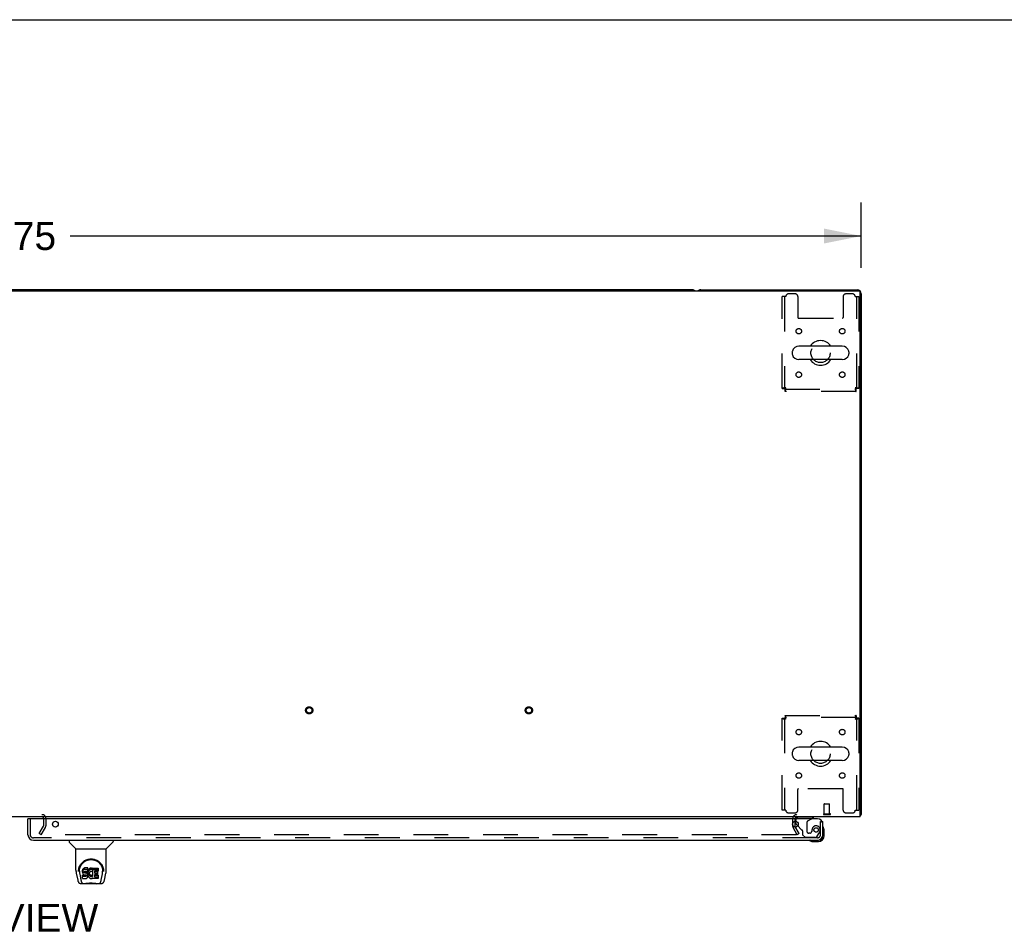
# Model space of a CAD drawing. Header units: inches. Extents: x 0 to 288, y 0 to 186.
# Tile 67 of 73: x 99 to 144, y 145 to 186. Entities that reach past the tile are written whole.
import ezdxf

# ---------------------------------------------------------------- set-up
doc = ezdxf.new("R2010")
doc.units = ezdxf.units.IN
doc.header["$LTSCALE"] = 15.847458
doc.header["$MEASUREMENT"] = 0
doc.linetypes.add('HIDDEN', pattern=[0.2, 0.1, -0.1])
doc.layers.get('0').update_dxf_attribs({"linetype": 'CONTINUOUS'})
for name, color, linetype in [('DEFAULT_2', 8, 'HIDDEN'), ('DIMENSIONS', 7, 'CONTINUOUS'), ('RIGHTHAND_DOOR_ASSEMBLY', 7, 'CONTINUOUS')]:
    doc.layers.add(name, color=color, linetype=linetype)
doc.styles.get("Standard").update_dxf_attribs({"font": 'arial.ttf'})
doc.dimstyles.new('DIMSTYLE_1', dxfattribs={"dimtxt": 1.271186, "dimasz": 1.694915, "dimexe": 0.09, "dimexo": 0.07, "dimgap": 0.0375, "dimtad": 0, "dimtih": 1, "dimtoh": 1, "dimzin": 4, "dimdsep": 46, "dimtxsty": 'Standard', "dimblk": '_FILLED', "dimblk1": '_FILLED', "dimblk2": '_FILLED', "dimcen": 0.09, "dimadec": 3, "dimazin": 1, "dimtfac": 1, "dimtdec": 3, "dimtofl": 0, "dimtmove": 0, "dimatfit": 3, "dimldrblk": '_FILLED', "dimfxl": 0, "dimtolj": 1, "dimtzin": 4, "dimarcsym": 0})

# ---------------------------------------------------------------- blocks, each defined once
blk = doc.blocks.new('_FILLED')
at = {"color": 0, "linetype": 'ByBlock'}
blk.add_solid([(0, 0), (-1, 0.2), (-1, -0.2)], dxfattribs=at)
blk = doc.blocks.new('*D1')
at = {"layer": 'DIMENSIONS', "color": 2, "linetype": 'Continuous'}
for p, q in [((59.806, 175.142), (59.806, 178.116)), ((137.556, 175.142), (137.556, 178.116)), ((59.806, 176.591), (95.824, 176.591)), ((137.556, 176.591), (101.537, 176.591))]:
    blk.add_line(p, q, dxfattribs=at)
at = {"layer": 'DIMENSIONS', "color": 2, "linetype": 'Continuous', "xscale": 1.6949152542, "yscale": 1.6949152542, "zscale": 1.6949152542, "rotation": 180}
blk.add_blockref('_FILLED', (59.806, 176.591), dxfattribs=at)
at = {"layer": 'DIMENSIONS', "color": 2, "linetype": 'Continuous', "xscale": 1.6949152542, "yscale": 1.6949152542, "zscale": 1.6949152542}
blk.add_blockref('_FILLED', (137.556, 176.591), dxfattribs=at)
at = {"layer": 'DIMENSIONS', "color": 2, "linetype": 'Continuous', "insert": (98.681, 177.227), "char_height": 1.2712, "width": 4.44206, "attachment_point": 2, "line_spacing_factor": 0.9}
blk.add_mtext('77.75', dxfattribs=at)

msp = doc.modelspace()

# ---------------------------------------------------------------- linework, layer by layer
at = {"color": 7, "linetype": 'Continuous'}
for p, q in [((0, 186.441), (288.136, 186.441)), ((129.867, 174.145), (98.87, 174.145)), ((134.414, 171.313), (134.414, 171.226)), ((136.689, 171.576), (134.714, 171.576)), ((136.989, 171.313), (136.989, 171.226)), ((136.689, 170.964), (134.714, 170.964)), ((136.689, 153.326), (134.714, 153.326)), ((134.414, 153.063), (134.414, 152.976)), ((136.989, 153.063), (136.989, 152.976)), ((136.689, 152.714), (134.714, 152.714)), ((137.504, 150.249), (137.556, 150.249)), ((137.515, 150.217), (137.504, 150.226))]:
    msp.add_line(p, q, dxfattribs=at)
at = {"color": 3, "linetype": 'Continuous'}
for p, q in [((59.918, 174.093), (137.444, 174.093)), ((130.245, 174.145), (137.367, 174.145)), ((137.504, 150.145), (137.504, 174.033)), ((137.556, 173.956), (137.556, 150.249)), ((137.504, 150.145), (59.858, 150.145)), ((100.327, 150.093), (100.327, 150.066))]:
    msp.add_line(p, q, dxfattribs=at)
for points in [[(137.515, 150.217), (137.517, 150.219), (137.519, 150.221), (137.521, 150.222), (137.524, 150.224), (137.527, 150.226), (137.53, 150.227), (137.533, 150.229), (137.539, 150.232)], [(137.539, 150.232), (137.541, 150.233), (137.544, 150.235), (137.546, 150.236), (137.549, 150.238), (137.551, 150.239), (137.552, 150.241), (137.554, 150.243), (137.555, 150.244), (137.555, 150.246), (137.555, 150.247), (137.556, 150.249)]]:
    msp.add_lwpolyline(points, dxfattribs=at)
at = {"color": 7, "linetype": 'Continuous'}
for centre, radius, start, end in [((129.867, 173.956), 0.189, 46.5797, 90), ((135.702, 171.27), 0.562, 32.9567, 147.0433), ((134.558, 171.313), 0.144, 164.3697, 180), ((134.714, 171.27), 0.306, 90, 164.3697), ((136.689, 171.27), 0.306, 15.6303, 90), ((136.845, 171.313), 0.144, 0, 15.6303), ((134.558, 171.226), 0.144, 180, 195.6303), ((134.714, 171.27), 0.306, 195.6303, 270), ((135.702, 171.27), 0.562, 212.956, 327.044), ((136.689, 171.27), 0.306, 270, 344.3697), ((136.845, 171.226), 0.144, 344.3697, 360), ((134.714, 153.02), 0.306, 90, 164.3697), ((135.702, 153.02), 0.562, 32.9567, 147.0433), ((136.689, 153.02), 0.306, 15.6303, 90), ((134.558, 153.063), 0.144, 164.3697, 180), ((134.558, 152.976), 0.144, 180, 195.6303), ((134.714, 153.02), 0.306, 195.6303, 270), ((136.689, 153.02), 0.306, 270, 344.3697), ((136.845, 153.063), 0.144, 0, 15.6303), ((136.845, 152.976), 0.144, 344.3697, 360), ((135.702, 153.02), 0.562, 212.956, 327.044)]:
    msp.add_arc(centre, radius, start, end, dxfattribs=at)
at = {"color": 3, "linetype": 'Continuous'}
for centre, radius, start, end in [((130.245, 173.956), 0.189, 90, 133.513), ((137.367, 173.956), 0.189, 0, 90), ((137.444, 174.033), 0.06, 0, 90), ((137.367, 150.334), 0.189, 316.4873, 321.7194), ((134.62, 150.06), 0.085, 90, 175.9511)]:
    msp.add_arc(centre, radius, start, end, dxfattribs=at)
at = {"layer": 'DEFAULT_2', "color": 8, "linetype": 'HIDDEN'}
for p, q in [((134.545, 173.957), (134.244, 173.957)), ((137.16, 173.957), (136.858, 173.957)), ((134.119, 173.832), (133.952, 173.832)), ((133.952, 169.654), (133.952, 173.832)), ((134.056, 173.832), (134.056, 169.654)), ((134.67, 173.832), (134.67, 172.887)), ((136.733, 173.832), (136.733, 172.887)), ((137.285, 173.832), (137.452, 173.832)), ((137.348, 169.654), (137.348, 173.832)), ((137.452, 173.832), (137.452, 169.654)), ((134.7, 172.857), (136.703, 172.857)), ((133.952, 169.654), (134.056, 169.654)), ((134.086, 169.624), (137.318, 169.624)), ((134.086, 169.52), (134.086, 169.624)), ((137.318, 169.52), (134.086, 169.52)), ((134.119, 169.687), (134.105, 169.682)), ((137.285, 169.687), (137.289, 169.673)), ((137.318, 169.52), (137.318, 169.624)), ((137.452, 169.654), (137.348, 169.654)), ((134.086, 154.77), (137.318, 154.77)), ((134.086, 154.77), (134.086, 154.666)), ((137.318, 154.666), (134.086, 154.666)), ((137.318, 154.77), (137.318, 154.666)), ((133.952, 154.636), (134.056, 154.636)), ((133.952, 150.457), (133.952, 154.636)), ((134.056, 154.636), (134.056, 150.457)), ((134.119, 154.603), (134.114, 154.617)), ((137.285, 154.603), (137.299, 154.607)), ((137.452, 154.636), (137.348, 154.636)), ((137.348, 150.457), (137.348, 154.636)), ((137.452, 154.636), (137.452, 150.457)), ((134.67, 150.457), (134.67, 151.402)), ((136.703, 151.432), (134.7, 151.432)), ((136.733, 150.457), (136.733, 151.402)), ((135.869, 150.292), (135.869, 150.739)), ((135.879, 150.749), (136.107, 150.749)), ((136.117, 150.292), (136.117, 150.739)), ((97.085, 150.249), (100.277, 150.249)), ((134.119, 150.457), (133.952, 150.457)), ((134.244, 150.332), (134.545, 150.332)), ((135.851, 150.292), (136.135, 150.292)), ((135.851, 150.249), (136.135, 150.249)), ((136.858, 150.332), (137.16, 150.332)), ((137.285, 150.457), (137.452, 150.457)), ((100.126, 149.384), (100.322, 149.724)), ((100.327, 150.06), (100.326, 149.74)), ((100.327, 150.066), (100.327, 149.74)), ((100.431, 150.095), (100.431, 149.74)), ((134.431, 150.06), (134.431, 149.74)), ((134.535, 150.06), (134.535, 149.74)), ((134.735, 149.384), (134.539, 149.724)), ((100.216, 149.332), (100.126, 149.384)), ((134.599, 149.332), (100.149, 149.332)), ((100.216, 149.332), (100.412, 149.672)), ((134.645, 149.332), (134.449, 149.672)), ((134.735, 149.384), (134.645, 149.332))]:
    msp.add_line(p, q, dxfattribs=at)
for points in [[(134.119, 169.687), (134.1, 169.684), (134.081, 169.682), (134.063, 169.68), (134.046, 169.677), (134.03, 169.675), (134.014, 169.673), (134, 169.67), (133.988, 169.668), (133.977, 169.666), (133.968, 169.663), (133.961, 169.661), (133.956, 169.658), (133.953, 169.656), (133.952, 169.654)], [(134.105, 169.682), (134.098, 169.68), (134.091, 169.677), (134.085, 169.675), (134.079, 169.673), (134.074, 169.67), (134.069, 169.668), (134.065, 169.666), (134.062, 169.663), (134.059, 169.661), (134.057, 169.658), (134.056, 169.656), (134.056, 169.654)], [(134.086, 169.52), (134.088, 169.521), (134.09, 169.524), (134.093, 169.529), (134.095, 169.536), (134.097, 169.545), (134.1, 169.556), (134.102, 169.569), (134.104, 169.583), (134.107, 169.598), (134.109, 169.614), (134.111, 169.632), (134.114, 169.65), (134.116, 169.668), (134.119, 169.687)], [(134.086, 169.624), (134.088, 169.624), (134.09, 169.625), (134.093, 169.627), (134.095, 169.63), (134.097, 169.633), (134.1, 169.638), (134.102, 169.642), (134.104, 169.647), (134.107, 169.653), (134.109, 169.659), (134.111, 169.666), (134.114, 169.673), (134.119, 169.687)], [(137.452, 169.654), (137.45, 169.656), (137.447, 169.658), (137.442, 169.661), (137.435, 169.663), (137.426, 169.666), (137.415, 169.668), (137.403, 169.67), (137.389, 169.673), (137.373, 169.675), (137.357, 169.677), (137.34, 169.68), (137.322, 169.682), (137.303, 169.684), (137.285, 169.687)], [(137.348, 169.654), (137.347, 169.656), (137.346, 169.658), (137.344, 169.661), (137.341, 169.663), (137.338, 169.666), (137.334, 169.668), (137.329, 169.67), (137.324, 169.673), (137.318, 169.675), (137.312, 169.677), (137.305, 169.68), (137.299, 169.682), (137.285, 169.687)], [(137.285, 169.687), (137.287, 169.668), (137.289, 169.65), (137.292, 169.632), (137.294, 169.614), (137.296, 169.598), (137.299, 169.583), (137.301, 169.569), (137.303, 169.556), (137.306, 169.545), (137.308, 169.536), (137.31, 169.529), (137.313, 169.524), (137.315, 169.521), (137.318, 169.52)], [(137.289, 169.673), (137.292, 169.666), (137.294, 169.659), (137.296, 169.653), (137.299, 169.647), (137.301, 169.642), (137.303, 169.638), (137.306, 169.633), (137.308, 169.63), (137.31, 169.627), (137.313, 169.625), (137.315, 169.624), (137.318, 169.624)], [(134.119, 154.603), (134.116, 154.621), (134.114, 154.64), (134.111, 154.658), (134.109, 154.675), (134.107, 154.692), (134.104, 154.707), (134.102, 154.721), (134.1, 154.733), (134.097, 154.744), (134.095, 154.753), (134.093, 154.76), (134.09, 154.766), (134.088, 154.769), (134.086, 154.77)], [(134.114, 154.617), (134.111, 154.624), (134.109, 154.63), (134.107, 154.636), (134.104, 154.642), (134.102, 154.647), (134.1, 154.652), (134.097, 154.656), (134.095, 154.66), (134.093, 154.662), (134.09, 154.664), (134.088, 154.665), (134.086, 154.666)], [(137.318, 154.77), (137.315, 154.769), (137.313, 154.766), (137.31, 154.76), (137.308, 154.753), (137.306, 154.744), (137.303, 154.733), (137.301, 154.721), (137.299, 154.707), (137.296, 154.692), (137.294, 154.675), (137.292, 154.658), (137.289, 154.64), (137.287, 154.621), (137.285, 154.603)], [(137.318, 154.666), (137.315, 154.665), (137.313, 154.664), (137.31, 154.662), (137.308, 154.66), (137.306, 154.656), (137.303, 154.652), (137.301, 154.647), (137.299, 154.642), (137.296, 154.636), (137.294, 154.63), (137.292, 154.624), (137.289, 154.617), (137.285, 154.603)], [(133.952, 154.636), (133.953, 154.633), (133.956, 154.631), (133.961, 154.629), (133.968, 154.626), (133.977, 154.624), (133.988, 154.622), (134, 154.619), (134.014, 154.617), (134.03, 154.615), (134.046, 154.612), (134.063, 154.61), (134.081, 154.607), (134.1, 154.605), (134.119, 154.603)], [(134.056, 154.636), (134.056, 154.633), (134.057, 154.631), (134.059, 154.629), (134.062, 154.626), (134.065, 154.624), (134.069, 154.622), (134.074, 154.619), (134.079, 154.617), (134.085, 154.615), (134.091, 154.612), (134.098, 154.61), (134.105, 154.607), (134.119, 154.603)], [(137.285, 154.603), (137.303, 154.605), (137.322, 154.607), (137.34, 154.61), (137.357, 154.612), (137.373, 154.615), (137.389, 154.617), (137.403, 154.619), (137.415, 154.622), (137.426, 154.624), (137.435, 154.626), (137.442, 154.629), (137.447, 154.631), (137.45, 154.633), (137.452, 154.636)], [(137.299, 154.607), (137.305, 154.61), (137.312, 154.612), (137.318, 154.615), (137.324, 154.617), (137.329, 154.619), (137.334, 154.622), (137.338, 154.624), (137.341, 154.626), (137.344, 154.629), (137.346, 154.631), (137.347, 154.633), (137.348, 154.636)], [(134.619, 149.35), (134.619, 149.348), (134.619, 149.346), (134.618, 149.344), (134.617, 149.342), (134.616, 149.34), (134.615, 149.339), (134.613, 149.337), (134.612, 149.336), (134.61, 149.335), (134.608, 149.334), (134.606, 149.333), (134.603, 149.333), (134.601, 149.332), (134.599, 149.332)], [(134.617, 149.357), (134.618, 149.356), (134.618, 149.354), (134.619, 149.352), (134.619, 149.35), (134.619, 149.35)]]:
    msp.add_lwpolyline(points, dxfattribs=at)
for centre, radius in [((134.712, 172.259), 0.125), ((136.691, 172.259), 0.125), ((135.702, 171.27), 0.438), ((134.712, 170.28), 0.125), ((136.691, 170.28), 0.125), ((112.424, 154.999), 0.164), ((112.424, 154.999), 0.124), ((122.424, 154.999), 0.164), ((122.424, 154.999), 0.124), ((134.712, 154.009), 0.125), ((136.691, 154.009), 0.125), ((135.702, 153.02), 0.438), ((134.712, 152.03), 0.125), ((136.691, 152.03), 0.125)]:
    msp.add_circle(centre, radius, dxfattribs=at)
for centre, radius, start, end in [((134.244, 173.832), 0.125, 90, 180), ((134.545, 173.832), 0.125, 0, 90), ((136.858, 173.832), 0.125, 90, 180), ((137.16, 173.832), 0.125, 0, 90), ((134.7, 172.887), 0.03, 180, 270), ((136.703, 172.887), 0.03, 270, 360), ((134.7, 151.402), 0.03, 90, 180), ((136.703, 151.402), 0.03, 0, 90), ((135.879, 150.739), 0.01, 90, 180), ((136.107, 150.739), 0.01, 0, 90), ((100.277, 150.095), 0.154, 0, 90), ((134.244, 150.457), 0.125, 180, 270), ((134.62, 150.06), 0.189, 90, 180), ((134.545, 150.457), 0.125, 270, 360), ((135.851, 150.27), 0.0215, 90, 270), ((136.135, 150.27), 0.0215, 270, 90), ((136.858, 150.457), 0.125, 180, 270), ((137.16, 150.457), 0.125, 270, 360), ((100.277, 150.095), 0.05, 0, 90), ((100.294, 149.74), 0.033, 330, 360), ((100.294, 149.74), 0.137, 330, 360), ((134.568, 149.74), 0.137, 180, 210), ((134.62, 150.06), 0.085, 175.9511, 180), ((134.568, 149.74), 0.033, 180, 210)]:
    msp.add_arc(centre, radius, start, end, dxfattribs=at)
at = {"layer": 'RIGHTHAND_DOOR_ASSEMBLY', "color": 7, "linetype": 'Continuous'}
for p, q in [((99.638, 150.066), (99.618, 150.066)), ((134.577, 149.865), (134.577, 149.947)), ((134.663, 149.737), (134.606, 149.794)), ((135.295, 150.066), (135.364, 150.106)), ((135.364, 150.145), (135.364, 150.106)), ((135.772, 149.941), (135.806, 149.941)), ((135.866, 149.546), (135.863, 149.584)), ((135.866, 149.29), (135.866, 149.546)), ((101.489, 149.087), (101.489, 149.024)), ((101.798, 148.699), (101.501, 148.996)), ((103.188, 148.699), (103.485, 148.996)), ((103.497, 149.087), (103.497, 149.024)), ((135.308, 149.03), (135.346, 149.027)), ((135.346, 149.027), (135.603, 149.027)), ((135.559, 149.087), (135.603, 149.087)), ((101.804, 148.693), (103.182, 148.693)), ((101.804, 147.721), (101.804, 148.693)), ((103.182, 147.722), (103.182, 148.693)), ((101.819, 147.578), (101.884, 147.273)), ((101.922, 147.667), (101.922, 147.666)), ((101.929, 147.753), (101.928, 147.689)), ((101.966, 147.679), (101.966, 147.656)), ((101.975, 147.558), (102.033, 147.265)), ((102.109, 147.725), (102.107, 147.701)), ((102.107, 147.634), (102.107, 147.701)), ((102.109, 147.658), (102.107, 147.634)), ((102.107, 147.634), (102.108, 147.61)), ((102.108, 147.61), (102.112, 147.587)), ((102.114, 147.748), (102.109, 147.725)), ((102.109, 147.658), (102.109, 147.725)), ((102.114, 147.681), (102.109, 147.658)), ((102.109, 147.348), (102.109, 147.49)), ((102.112, 147.587), (102.12, 147.565)), ((102.123, 147.771), (102.114, 147.748)), ((102.114, 147.681), (102.114, 147.748)), ((102.123, 147.704), (102.114, 147.681)), ((102.173, 147.495), (102.114, 147.495)), ((102.114, 147.428), (102.114, 147.495)), ((102.12, 147.565), (102.133, 147.544)), ((102.137, 147.79), (102.123, 147.771)), ((102.123, 147.704), (102.123, 147.771)), ((102.137, 147.723), (102.123, 147.704)), ((102.133, 147.544), (102.149, 147.527)), ((102.145, 147.798), (102.137, 147.79)), ((102.137, 147.723), (102.137, 147.79)), ((102.145, 147.731), (102.137, 147.723)), ((102.155, 147.805), (102.145, 147.798)), ((102.145, 147.731), (102.145, 147.798)), ((102.155, 147.738), (102.145, 147.731)), ((102.149, 147.527), (102.169, 147.514)), ((102.177, 147.814), (102.155, 147.805)), ((102.155, 147.738), (102.155, 147.805)), ((102.177, 147.748), (102.155, 147.738)), ((102.169, 147.514), (102.18, 147.51)), ((102.234, 147.495), (102.173, 147.495)), ((102.173, 147.428), (102.173, 147.495)), ((102.2, 147.822), (102.177, 147.814)), ((102.177, 147.748), (102.177, 147.814)), ((102.2, 147.755), (102.177, 147.748)), ((102.178, 147.622), (102.179, 147.638)), ((102.179, 147.615), (102.178, 147.622)), ((102.179, 147.638), (102.181, 147.653)), ((102.179, 147.615), (102.179, 147.638)), ((102.181, 147.608), (102.179, 147.615)), ((102.18, 147.51), (102.192, 147.508)), ((102.181, 147.653), (102.184, 147.659)), ((102.181, 147.608), (102.181, 147.653)), ((102.185, 147.602), (102.181, 147.608)), ((102.184, 147.659), (102.19, 147.664)), ((102.185, 147.602), (102.185, 147.661)), ((102.192, 147.597), (102.185, 147.602)), ((102.19, 147.664), (102.204, 147.669)), ((102.192, 147.664), (102.191, 147.665)), ((102.206, 147.66), (102.192, 147.664)), ((102.192, 147.597), (102.192, 147.664)), ((102.206, 147.593), (102.192, 147.597)), ((102.192, 147.508), (102.239, 147.507)), ((102.34, 147.822), (102.2, 147.822)), ((102.2, 147.755), (102.2, 147.822)), ((102.34, 147.755), (102.2, 147.755)), ((102.204, 147.669), (102.219, 147.67)), ((102.23, 147.661), (102.206, 147.66)), ((102.206, 147.593), (102.206, 147.66)), ((102.23, 147.594), (102.206, 147.593)), ((102.219, 147.67), (102.332, 147.67)), ((102.254, 147.66), (102.23, 147.661)), ((102.23, 147.594), (102.23, 147.661)), ((102.254, 147.593), (102.23, 147.594)), ((102.249, 147.497), (102.234, 147.495)), ((102.234, 147.429), (102.234, 147.495)), ((102.239, 147.507), (102.247, 147.507)), ((102.247, 147.507), (102.254, 147.504)), ((102.256, 147.5), (102.249, 147.497)), ((102.249, 147.43), (102.249, 147.497)), ((102.278, 147.655), (102.254, 147.66)), ((102.254, 147.593), (102.254, 147.66)), ((102.278, 147.588), (102.254, 147.593)), ((102.254, 147.504), (102.26, 147.5)), ((102.257, 147.502), (102.256, 147.5)), ((102.256, 147.433), (102.256, 147.5)), ((102.26, 147.5), (102.265, 147.494)), ((102.261, 147.438), (102.261, 147.498)), ((102.265, 147.494), (102.271, 147.48)), ((102.27, 147.45), (102.27, 147.482)), ((102.271, 147.48), (102.274, 147.465)), ((102.288, 147.65), (102.278, 147.655)), ((102.278, 147.588), (102.278, 147.655)), ((102.288, 147.583), (102.278, 147.588)), ((102.298, 147.643), (102.288, 147.65)), ((102.288, 147.583), (102.288, 147.65)), ((102.298, 147.576), (102.288, 147.583)), ((102.316, 147.626), (102.298, 147.643)), ((102.298, 147.576), (102.298, 147.643)), ((102.316, 147.559), (102.298, 147.576)), ((102.329, 147.606), (102.316, 147.626)), ((102.316, 147.559), (102.316, 147.626)), ((102.329, 147.539), (102.316, 147.559)), ((102.338, 147.584), (102.329, 147.606)), ((102.329, 147.539), (102.329, 147.606)), ((102.338, 147.517), (102.329, 147.539)), ((102.332, 147.67), (102.337, 147.67)), ((102.337, 147.67), (102.339, 147.676)), ((102.339, 147.58), (102.338, 147.584)), ((102.338, 147.517), (102.338, 147.584)), ((102.344, 147.494), (102.338, 147.517)), ((102.339, 147.676), (102.34, 147.688)), ((102.344, 147.658), (102.339, 147.613)), ((102.339, 147.547), (102.339, 147.613)), ((102.344, 147.591), (102.339, 147.547)), ((102.339, 147.547), (102.34, 147.524)), ((102.341, 147.779), (102.34, 147.822)), ((102.34, 147.755), (102.34, 147.822)), ((102.341, 147.712), (102.34, 147.755)), ((102.34, 147.688), (102.341, 147.712)), ((102.34, 147.524), (102.343, 147.502)), ((102.341, 147.712), (102.341, 147.779)), ((102.343, 147.502), (102.348, 147.48)), ((102.348, 147.68), (102.344, 147.658)), ((102.344, 147.591), (102.344, 147.658)), ((102.348, 147.613), (102.344, 147.591)), ((102.347, 147.47), (102.344, 147.494)), ((102.347, 147.47), (102.347, 147.485)), ((102.354, 147.701), (102.348, 147.68)), ((102.348, 147.613), (102.348, 147.68)), ((102.354, 147.634), (102.348, 147.613)), ((102.348, 147.48), (102.355, 147.459)), ((102.362, 147.722), (102.354, 147.701)), ((102.354, 147.634), (102.354, 147.701)), ((102.362, 147.655), (102.354, 147.634)), ((102.373, 147.741), (102.362, 147.722)), ((102.362, 147.655), (102.362, 147.722)), ((102.373, 147.674), (102.362, 147.655)), ((102.386, 147.759), (102.373, 147.741)), ((102.373, 147.674), (102.373, 147.741)), ((102.386, 147.693), (102.373, 147.674)), ((102.401, 147.776), (102.386, 147.759)), ((102.386, 147.693), (102.386, 147.759)), ((102.401, 147.709), (102.386, 147.693)), ((102.417, 147.791), (102.401, 147.776)), ((102.401, 147.709), (102.401, 147.776)), ((102.417, 147.725), (102.401, 147.709)), ((102.412, 147.589), (102.409, 147.562)), ((102.409, 147.562), (102.409, 147.535)), ((102.409, 147.535), (102.41, 147.522)), ((102.41, 147.522), (102.41, 147.562)), ((102.41, 147.522), (102.413, 147.509)), ((102.416, 147.602), (102.412, 147.589)), ((102.412, 147.582), (102.413, 147.576)), ((102.413, 147.576), (102.423, 147.551)), ((102.413, 147.509), (102.413, 147.576)), ((102.413, 147.509), (102.423, 147.485)), ((102.422, 147.614), (102.416, 147.602)), ((102.435, 147.804), (102.417, 147.791)), ((102.417, 147.725), (102.417, 147.791)), ((102.435, 147.738), (102.417, 147.725)), ((102.436, 147.637), (102.422, 147.614)), ((102.423, 147.551), (102.436, 147.528)), ((102.423, 147.485), (102.423, 147.551)), ((102.423, 147.485), (102.436, 147.461)), ((102.456, 147.813), (102.435, 147.804)), ((102.435, 147.738), (102.435, 147.804)), ((102.456, 147.746), (102.435, 147.738)), ((102.444, 147.647), (102.436, 147.637)), ((102.436, 147.528), (102.445, 147.518)), ((102.436, 147.461), (102.436, 147.528)), ((102.455, 147.655), (102.444, 147.647)), ((102.445, 147.518), (102.455, 147.509)), ((102.445, 147.451), (102.445, 147.518)), ((102.48, 147.665), (102.455, 147.655)), ((102.455, 147.509), (102.466, 147.502)), ((102.455, 147.442), (102.455, 147.509)), ((102.478, 147.818), (102.456, 147.813)), ((102.456, 147.746), (102.456, 147.813)), ((102.478, 147.751), (102.456, 147.746)), ((102.466, 147.502), (102.479, 147.497)), ((102.466, 147.435), (102.466, 147.502)), ((102.5, 147.82), (102.478, 147.818)), ((102.478, 147.751), (102.478, 147.818)), ((102.5, 147.754), (102.478, 147.751)), ((102.479, 147.497), (102.492, 147.495)), ((102.479, 147.43), (102.479, 147.497)), ((102.493, 147.668), (102.48, 147.665)), ((102.492, 147.495), (102.505, 147.494)), ((102.492, 147.428), (102.492, 147.495)), ((102.506, 147.668), (102.493, 147.668)), ((102.5, 147.82), (102.522, 147.82)), ((102.5, 147.754), (102.5, 147.82)), ((102.522, 147.753), (102.5, 147.754)), ((102.505, 147.494), (102.519, 147.496)), ((102.505, 147.427), (102.505, 147.494)), ((102.519, 147.665), (102.506, 147.668)), ((102.532, 147.66), (102.519, 147.665)), ((102.519, 147.496), (102.531, 147.5)), ((102.519, 147.429), (102.519, 147.496)), ((102.533, 147.818), (102.522, 147.82)), ((102.522, 147.753), (102.522, 147.82)), ((102.533, 147.751), (102.522, 147.753)), ((102.531, 147.5), (102.543, 147.506)), ((102.531, 147.433), (102.531, 147.5)), ((102.544, 147.815), (102.533, 147.818)), ((102.533, 147.751), (102.533, 147.818)), ((102.544, 147.748), (102.533, 147.751)), ((102.564, 147.731), (102.538, 147.663)), ((102.543, 147.506), (102.555, 147.513)), ((102.543, 147.439), (102.543, 147.506)), ((102.563, 147.803), (102.544, 147.815)), ((102.544, 147.748), (102.544, 147.815)), ((102.563, 147.736), (102.544, 147.748)), ((102.555, 147.513), (102.555, 147.446)), ((102.561, 147.512), (102.573, 147.495)), ((102.563, 147.803), (102.563, 147.736)), ((102.564, 147.799), (102.564, 147.736)), ((102.573, 147.82), (102.81, 147.82)), ((102.573, 147.428), (102.573, 147.82)), ((102.573, 147.753), (102.81, 147.753)), ((102.643, 147.665), (102.643, 147.598)), ((102.644, 147.507), (102.644, 147.429)), ((102.81, 147.67), (102.647, 147.67)), ((102.647, 147.66), (102.779, 147.66)), ((102.647, 147.593), (102.779, 147.593)), ((102.779, 147.511), (102.649, 147.511)), ((102.649, 147.491), (102.81, 147.491)), ((102.783, 147.656), (102.783, 147.516)), ((102.814, 147.815), (102.814, 147.674)), ((102.815, 147.487), (102.815, 147.348)), ((102.954, 147.265), (103.01, 147.555)), ((103.01, 147.555), (103.011, 147.559)), ((103.057, 147.753), (103.058, 147.689)), ((103.064, 147.666), (103.064, 147.667)), ((103.102, 147.273), (103.167, 147.578)), ((102.008, 147.118), (102.235, 147.118)), ((102.043, 147.197), (102.05, 147.197)), ((102.052, 147.191), (102.052, 147.191)), ((102.095, 147.118), (102.089, 147.118)), ((102.095, 147.118), (102.094, 147.118)), ((102.173, 147.428), (102.114, 147.428)), ((102.114, 147.344), (102.258, 147.344)), ((102.234, 147.429), (102.173, 147.428)), ((102.249, 147.43), (102.234, 147.429)), ((102.255, 147.099), (102.234, 147.119)), ((102.256, 147.433), (102.249, 147.43)), ((102.731, 147.099), (102.255, 147.099)), ((102.261, 147.438), (102.256, 147.433)), ((102.258, 147.344), (102.27, 147.345)), ((102.27, 147.45), (102.261, 147.438)), ((102.273, 147.457), (102.27, 147.45)), ((102.27, 147.345), (102.281, 147.349)), ((102.273, 147.457), (102.273, 147.47)), ((102.274, 147.465), (102.273, 147.457)), ((102.281, 147.349), (102.301, 147.363)), ((102.301, 147.363), (102.318, 147.38)), ((102.318, 147.38), (102.325, 147.39)), ((102.325, 147.39), (102.33, 147.401)), ((102.33, 147.401), (102.339, 147.423)), ((102.339, 147.423), (102.345, 147.446)), ((102.345, 147.446), (102.347, 147.47)), ((102.355, 147.459), (102.376, 147.42)), ((102.376, 147.42), (102.389, 147.402)), ((102.389, 147.402), (102.403, 147.385)), ((102.403, 147.385), (102.42, 147.37)), ((102.42, 147.37), (102.438, 147.356)), ((102.436, 147.461), (102.445, 147.451)), ((102.438, 147.356), (102.447, 147.351)), ((102.445, 147.451), (102.455, 147.442)), ((102.447, 147.351), (102.458, 147.347)), ((102.455, 147.442), (102.466, 147.435)), ((102.458, 147.347), (102.48, 147.342)), ((102.466, 147.435), (102.479, 147.43)), ((102.479, 147.43), (102.492, 147.428)), ((102.48, 147.342), (102.502, 147.339)), ((102.492, 147.428), (102.505, 147.427)), ((102.502, 147.339), (102.524, 147.342)), ((102.505, 147.427), (102.519, 147.429)), ((102.519, 147.429), (102.531, 147.433)), ((102.524, 147.342), (102.545, 147.349)), ((102.531, 147.433), (102.543, 147.439)), ((102.543, 147.439), (102.555, 147.446)), ((102.545, 147.349), (102.564, 147.361)), ((102.561, 147.445), (102.573, 147.428)), ((102.575, 147.361), (102.564, 147.361)), ((102.564, 147.361), (102.564, 147.361)), ((102.575, 147.348), (102.575, 147.361)), ((102.81, 147.344), (102.579, 147.344)), ((102.649, 147.425), (102.81, 147.425)), ((102.731, 147.099), (102.752, 147.119)), ((102.751, 147.118), (102.978, 147.118)), ((102.893, 147.118), (102.891, 147.118)), ((102.934, 147.191), (102.934, 147.191)), ((102.936, 147.197), (102.943, 147.197))]:
    msp.add_line(p, q, dxfattribs=at)
at = {"layer": 'RIGHTHAND_DOOR_ASSEMBLY', "color": 3, "linetype": 'Continuous'}
for p, q in [((99.618, 149.333), (99.618, 150.066)), ((135.556, 150.066), (99.638, 150.066)), ((135.806, 149.333), (135.806, 149.941)), ((99.865, 149.087), (135.559, 149.087))]:
    msp.add_line(p, q, dxfattribs=at)
at = {"layer": 'RIGHTHAND_DOOR_ASSEMBLY', "color": 8, "linetype": 'HIDDEN'}
for p, q in [((99.722, 150.066), (99.722, 149.333)), ((134.577, 149.947), (134.577, 149.988)), ((134.825, 149.575), (134.663, 149.737)), ((134.734, 150.145), (135.364, 150.145)), ((135.076, 149.881), (135.076, 149.502)), ((135.125, 149.968), (135.295, 150.066)), ((135.702, 149.941), (135.772, 149.941)), ((135.702, 149.333), (135.702, 149.941)), ((134.884, 149.517), (134.884, 149.338)), ((134.884, 149.338), (135.01, 149.212)), ((135.207, 149.404), (135.174, 149.404)), ((135.305, 149.502), (135.305, 149.49)), ((135.526, 149.245), (135.627, 149.39)), ((135.559, 149.191), (99.865, 149.191)), ((135.461, 149.212), (135.01, 149.212))]:
    msp.add_line(p, q, dxfattribs=at)
at = {"layer": 'RIGHTHAND_DOOR_ASSEMBLY', "color": 7, "linetype": 'Continuous'}
for points in [[(101.922, 147.679), (101.925, 147.721), (101.932, 147.77), (101.942, 147.817), (101.957, 147.861), (101.974, 147.903), (101.994, 147.942), (102.016, 147.98), (102.041, 148.015), (102.068, 148.047), (102.098, 148.078), (102.129, 148.106), (102.163, 148.132), (102.198, 148.155), (102.236, 148.176), (102.276, 148.194), (102.317, 148.209), (102.36, 148.221), (102.404, 148.23), (102.448, 148.235), (102.493, 148.237), (102.538, 148.235), (102.583, 148.23), (102.627, 148.221), (102.67, 148.209), (102.711, 148.194), (102.751, 148.176), (102.788, 148.155), (102.824, 148.131), (102.858, 148.105), (102.889, 148.077), (102.919, 148.047), (102.946, 148.014), (102.971, 147.979), (102.993, 147.942), (103.013, 147.902), (103.03, 147.861), (103.044, 147.816), (103.055, 147.769), (103.061, 147.72), (103.064, 147.679)], [(101.966, 147.679), (101.967, 147.699), (101.968, 147.724), (101.971, 147.748), (101.974, 147.772), (101.979, 147.795), (101.985, 147.818), (101.992, 147.841), (101.999, 147.863), (102.008, 147.885), (102.017, 147.906), (102.027, 147.926), (102.038, 147.946), (102.05, 147.964), (102.062, 147.982), (102.075, 148), (102.088, 148.016), (102.102, 148.032), (102.116, 148.047), (102.13, 148.061), (102.145, 148.075), (102.16, 148.087), (102.175, 148.099), (102.19, 148.111), (102.206, 148.121), (102.222, 148.131), (102.238, 148.14), (102.253, 148.149), (102.269, 148.156), (102.285, 148.164), (102.301, 148.17), (102.317, 148.176), (102.333, 148.181), (102.349, 148.186), (102.365, 148.19), (102.381, 148.194), (102.397, 148.197), (102.413, 148.2), (102.429, 148.202), (102.445, 148.204), (102.46, 148.205), (102.476, 148.206), (102.492, 148.206), (102.508, 148.206), (102.524, 148.205), (102.54, 148.204), (102.556, 148.202), (102.572, 148.2), (102.588, 148.198), (102.604, 148.194), (102.62, 148.191), (102.636, 148.187), (102.652, 148.182), (102.668, 148.176), (102.684, 148.17), (102.7, 148.164), (102.716, 148.157), (102.732, 148.149), (102.748, 148.141), (102.764, 148.131), (102.779, 148.122), (102.795, 148.111), (102.81, 148.1), (102.825, 148.088), (102.84, 148.075), (102.855, 148.062), (102.87, 148.048), (102.884, 148.033), (102.898, 148.017), (102.911, 148), (102.924, 147.983), (102.936, 147.965), (102.948, 147.946), (102.959, 147.926), (102.969, 147.906), (102.978, 147.885), (102.987, 147.863), (102.994, 147.841), (103.001, 147.819), (103.007, 147.795), (103.012, 147.772), (103.015, 147.748), (103.018, 147.724), (103.02, 147.7), (103.02, 147.679)], [(101.804, 147.721), (101.805, 147.688), (101.808, 147.649), (101.813, 147.609), (101.819, 147.578)], [(101.922, 147.667), (101.922, 147.671), (101.922, 147.679)], [(101.966, 147.656), (101.966, 147.64), (101.968, 147.612), (101.971, 147.583), (101.975, 147.558)], [(102.114, 147.495), (102.113, 147.495), (102.113, 147.494), (102.113, 147.494), (102.112, 147.494), (102.112, 147.494), (102.111, 147.494), (102.111, 147.493), (102.111, 147.493), (102.11, 147.493), (102.11, 147.492), (102.11, 147.492), (102.11, 147.491), (102.109, 147.491), (102.109, 147.49)], [(103.011, 147.559), (103.012, 147.562), (103.012, 147.565), (103.013, 147.568), (103.013, 147.571), (103.014, 147.574), (103.014, 147.578), (103.015, 147.581), (103.015, 147.585), (103.016, 147.588), (103.016, 147.592), (103.016, 147.596), (103.017, 147.599), (103.017, 147.603), (103.018, 147.607), (103.018, 147.612), (103.018, 147.616), (103.019, 147.62), (103.019, 147.625), (103.019, 147.629), (103.02, 147.634), (103.02, 147.639), (103.02, 147.644), (103.02, 147.649), (103.02, 147.654), (103.02, 147.679)], [(103.064, 147.679), (103.064, 147.672), (103.064, 147.667)], [(103.167, 147.578), (103.173, 147.608), (103.178, 147.648), (103.181, 147.688), (103.182, 147.722)], [(101.884, 147.273), (101.887, 147.26), (101.892, 147.241), (101.897, 147.225), (101.902, 147.21), (101.908, 147.196), (101.914, 147.184), (101.92, 147.172), (101.927, 147.162), (101.936, 147.152), (101.945, 147.143), (101.955, 147.135), (101.966, 147.128), (101.979, 147.123), (101.992, 147.12), (102.005, 147.118), (102.008, 147.118)], [(102.033, 147.265), (102.035, 147.254), (102.038, 147.24), (102.041, 147.227), (102.045, 147.214), (102.049, 147.201), (102.052, 147.191)], [(102.052, 147.191), (102.058, 147.178), (102.064, 147.166), (102.07, 147.155), (102.077, 147.146), (102.084, 147.138), (102.092, 147.131), (102.101, 147.125), (102.111, 147.121), (102.121, 147.119), (102.129, 147.118)], [(102.114, 147.428), (102.113, 147.428), (102.113, 147.428), (102.113, 147.428), (102.112, 147.427), (102.112, 147.427), (102.111, 147.427), (102.111, 147.427), (102.111, 147.426), (102.11, 147.426), (102.11, 147.425), (102.11, 147.425), (102.11, 147.424), (102.109, 147.424), (102.109, 147.423)], [(102.21, 147.118), (102.23, 147.119), (102.252, 147.12), (102.276, 147.123), (102.3, 147.125), (102.326, 147.128), (102.353, 147.131), (102.38, 147.134), (102.408, 147.136), (102.437, 147.138), (102.467, 147.139), (102.496, 147.139), (102.525, 147.139), (102.554, 147.137), (102.582, 147.136), (102.61, 147.133), (102.637, 147.131), (102.663, 147.128), (102.689, 147.125), (102.712, 147.122), (102.735, 147.12), (102.757, 147.119), (102.777, 147.118)], [(102.21, 147.118), (102.232, 147.119), (102.258, 147.121), (102.286, 147.123), (102.343, 147.129)], [(102.343, 147.129), (102.372, 147.131), (102.401, 147.134), (102.432, 147.136), (102.462, 147.137), (102.493, 147.137), (102.523, 147.137), (102.553, 147.136), (102.584, 147.134), (102.613, 147.132), (102.643, 147.129), (102.7, 147.123)], [(102.7, 147.123), (102.727, 147.121), (102.754, 147.119), (102.777, 147.118)], [(102.857, 147.118), (102.865, 147.119), (102.875, 147.121), (102.885, 147.125), (102.894, 147.131), (102.902, 147.138), (102.909, 147.146), (102.916, 147.155), (102.922, 147.166), (102.928, 147.178), (102.934, 147.191)], [(102.934, 147.191), (102.937, 147.201), (102.941, 147.214), (102.945, 147.227), (102.948, 147.24), (102.951, 147.254), (102.954, 147.265)], [(102.978, 147.118), (102.98, 147.118), (102.994, 147.12), (103.007, 147.123), (103.019, 147.128), (103.031, 147.135), (103.041, 147.143), (103.05, 147.151), (103.058, 147.161), (103.066, 147.172), (103.072, 147.183), (103.078, 147.196), (103.084, 147.209), (103.089, 147.224), (103.094, 147.241), (103.099, 147.26), (103.102, 147.273)]]:
    msp.add_lwpolyline(points, dxfattribs=at)
at = {"layer": 'RIGHTHAND_DOOR_ASSEMBLY', "color": 3, "linetype": 'Continuous'}
for centre in [(100.868, 149.816), (134.556, 149.816)]:
    msp.add_circle(centre, 0.133, dxfattribs=at)
at = {"layer": 'RIGHTHAND_DOOR_ASSEMBLY', "color": 8, "linetype": 'HIDDEN'}
msp.add_circle((135.502, 149.554), 0.101, dxfattribs=at)
at = {"layer": 'RIGHTHAND_DOOR_ASSEMBLY', "color": 3, "linetype": 'Continuous'}
for centre, radius, start, end in [((99.638, 150.046), 0.02, 90, 180), ((135.556, 149.816), 0.25, 0, 90), ((99.865, 149.333), 0.246, 180, 270), ((135.559, 149.333), 0.246, 270, 360)]:
    msp.add_arc(centre, radius, start, end, dxfattribs=at)
at = {"layer": 'RIGHTHAND_DOOR_ASSEMBLY', "color": 8, "linetype": 'HIDDEN'}
for centre, radius, start, end in [((134.734, 149.988), 0.157, 150.1697, 180), ((135.176, 149.881), 0.1, 120.092, 180), ((135.502, 149.554), 0.187, 343.1561, 162.1518), ((99.865, 149.333), 0.142, 180, 270), ((134.896, 149.646), 0.1, 225, 248.3904), ((134.845, 149.517), 0.039, 0, 68.3904), ((135.174, 149.502), 0.098, 180, 270), ((135.207, 149.502), 0.098, 270, 360), ((135.697, 149.49), 0.393, 162.0702, 178.3401), ((135.559, 149.333), 0.142, 270, 360), ((135.311, 149.611), 0.386, 324.9, 343.1561), ((135.461, 149.291), 0.079, 270, 324.9)]:
    msp.add_arc(centre, radius, start, end, dxfattribs=at)
at = {"layer": 'RIGHTHAND_DOOR_ASSEMBLY', "color": 7, "linetype": 'Continuous'}
for centre, radius, start, end in [((134.677, 149.865), 0.1, 180, 225), ((134.734, 149.988), 0.157, 90, 150.1697), ((135.603, 149.29), 0.263, 270, 360), ((135.603, 149.29), 0.203, 270, 360), ((135.821, 149.667), 0.015, 96.3796, 180), ((135.817, 149.667), 0.015, 30.8899, 83.6204), ((135.616, 149.546), 0.25, 0, 30.8899), ((101.528, 149.024), 0.0394, 180, 225), ((103.458, 149.024), 0.0394, 315, 360), ((135.226, 149.072), 0.015, 90, 173.6204), ((135.226, 149.075), 0.015, 186.3796, 239.1101), ((135.346, 149.277), 0.25, 239.1101, 270), ((101.812, 148.713), 0.0197, 225, 262.5), ((103.174, 148.713), 0.0197, 277.5, 315)]:
    msp.add_arc(centre, radius, start, end, dxfattribs=at)
for centre, major_axis, ratio, start_param, end_param in [((102.493, 147.679), (0, 0.565), 0.999848, 1.137008, 1.553352), ((102.534, 147.664), (0.00448, 0), 1, -1.986921, -0.366491), ((102.557, 147.51), (0.00448, 0), 1, 1.570796, 2.222579), ((102.557, 147.51), (0, 0.00448), 1, -0.975826, 0), ((102.56, 147.799), (0.00448, 0), 1, 0.003891, 0.905353), ((102.56, 147.732), (0.00448, 0), 1, 0.003842, 0.905353), ((102.647, 147.665), (0.00448, 0), 1, 1.570796, 3.141593), ((102.647, 147.665), (0, 0.00448), 1, 1.96475, 3.141593), ((102.647, 147.598), (0.00448, 0), 1, -3.141593, -1.570796), ((102.649, 147.507), (0.00448, 0), 1, 1.570796, 3.141593), ((102.649, 147.496), (0.00448, 0), 1, -3.141593, -1.570796), ((102.779, 147.656), (0.00448, 0), 1, 0, 1.570796), ((102.779, 147.589), (0.00448, 0), 1, 0, 1.570796), ((102.779, 147.516), (0.00448, 0), 1, -1.570796, 0), ((102.81, 147.815), (0.00448, 0), 1, 0, 1.570796), ((102.81, 147.748), (0.00448, 0), 1, 0, 1.570796), ((102.81, 147.674), (0.00448, 0), 1, -1.570796, 0), ((102.81, 147.487), (0.00448, 0), 1, 0, 1.570796), ((102.493, 147.679), (0, 0.565), 0.999848, -1.553352, -1.137622), ((102.114, 147.348), (0, 0.00483), 1, 1.570796, 3.141593), ((102.557, 147.443), (0.00448, 0), 1, 0.594971, 2.222579), ((102.579, 147.348), (0.00448, 0), 1, -3.141593, -1.570796), ((102.649, 147.429), (0.00448, 0), 1, -3.141593, -1.570796), ((102.81, 147.42), (0.00448, 0), 1, 0, 1.570796), ((102.81, 147.348), (0.00448, 0), 1, -1.570796, 0)]:
    msp.add_ellipse(centre, major_axis=major_axis, ratio=ratio, start_param=start_param, end_param=end_param, dxfattribs=at)

# ---------------------------------------------------------------- texts
at = {"layer": 'DIMENSIONS', "color": 2, "linetype": 'Continuous', "insert": (98.482, 146.187), "char_height": 1.2712, "width": 8.66203, "attachment_point": 2, "line_spacing_factor": 0.9}
msp.add_mtext('TOP VIEW', dxfattribs=at)

# ---------------------------------------------------------------- dimensions: what is measured, and where the dimension line sits
at = {"layer": 'DIMENSIONS', "color": 2, "linetype": 'Continuous'}
dim = msp.add_linear_dim(base=(59.806, 176.591), p1=(137.556, 178.186), p2=(59.806, 178.186), angle=180, dimstyle='DIMSTYLE_1', dxfattribs=at)
dim.commit()
dim.dimension.update_dxf_attribs({"geometry": '*D1', "text_midpoint": (98.685, 176.574), "dimtype": 160})

doc.saveas('drawing.dxf')
